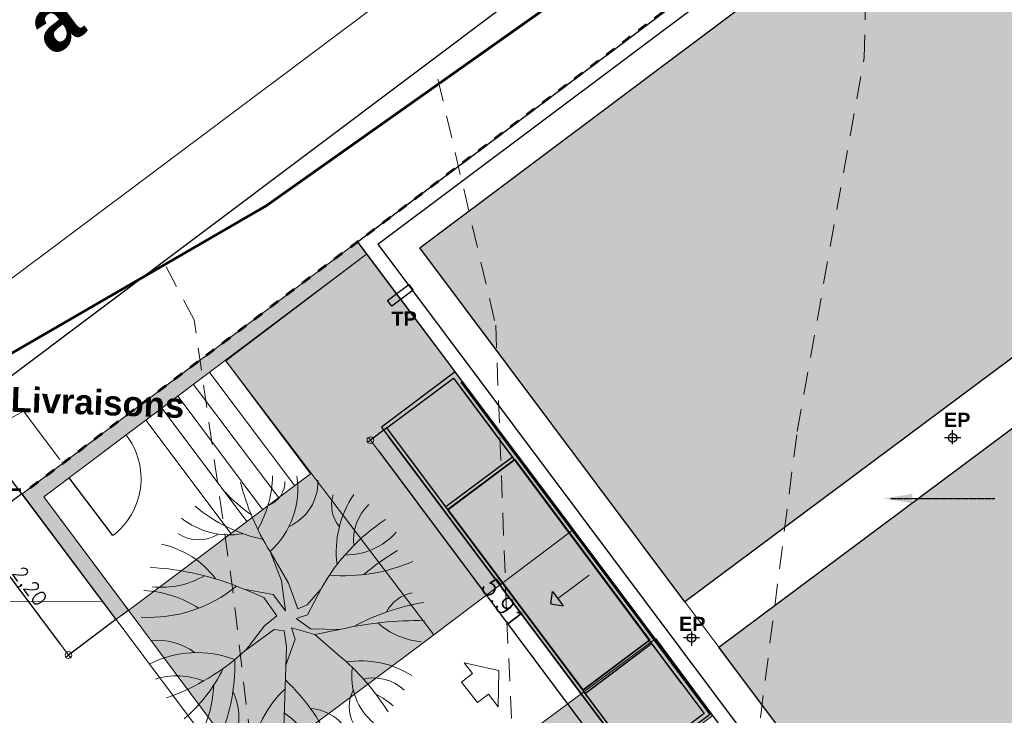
# Model space of a CAD drawing. Extents: x -155768 to 32626, y 53734 to 472609.
# Tile 10 of 33: x -113960 to -100086, y 134769 to 144574. Entities that reach past the tile are written whole.
import ezdxf

# ---------------------------------------------------------------- set-up
doc = ezdxf.new("R2010")
doc.units = 0
doc.header["$MEASUREMENT"] = 0
for name, pattern in [('AXESx2', [4, 2.5, -0.5, 0.5, -0.5]), ('Discontinu', [529.166651, 317.499995, -211.666656]), ('Traits', [282.222223, 141.111112, -141.111112])]:
    doc.linetypes.add(name, pattern=pattern)
for name, color, linetype in [('Bâti Existant', 7, 'Continuous'), ('Cadastre - Parcelle', 7, 'Continuous'), ('Cotat 1_200', 7, 'Continuous'), ('Cotes de niveaux', 7, 'Continuous'), ('Escalier', 7, 'Continuous'), ('Hachures 2D', 7, 'Continuous'), ('Lignes2D', 7, 'Continuous'), ('Limites', 7, 'Continuous'), ('Mobiliers', 7, 'Continuous'), ('Murs Périphériques', 7, 'Continuous'), ('Revetement Sols', 7, 'Continuous'), ('Sols Exter', 7, 'Continuous'), ('Texte 2D', 7, 'Continuous'), ('Toiture Terrasse', 253, 'Continuous'), ('Voirie nouvelle', 7, 'Continuous'), ('Voirie éxistante', 7, 'Continuous'), ('Végétation', 7, 'Continuous')]:
    doc.layers.add(name, color=color, linetype=linetype)
doc.styles.get("Standard").update_dxf_attribs({"font": 'txt', "bigfont": 'BIGFONT.SHX'})
doc.styles.add('STYLE_GENERE_4', font='arialbd.ttf')
doc.dimstyles.new('STYLE_GENERE__1', dxfattribs={"dimtxt": 250, "dimasz": 190, "dimexe": 0.18, "dimexo": 0, "dimgap": 0.09, "dimtad": 1, "dimlfac": 0.001, "dimzin": 0, "dimdsep": 46, "dimtxsty": 'Standard', "dimblk": 'ARROWHEAD_7', "dimblk1": 'ARROWHEAD_7', "dimblk2": 'ARROWHEAD_7', "dimcen": 0.09, "dimclrd": 59, "dimclre": 59, "dimclrt": 59, "dimadec": 0, "dimazin": 0, "dimtfac": 1, "dimtdec": 4, "dimtmove": 2, "dimatfit": 3, "dimfxl": 1, "dimtolj": 1, "dimtzin": 0, "dimarcsym": 0})
doc.dimstyles.new('STYLE_GENERE__4', dxfattribs={"dimtxt": 200, "dimasz": 190, "dimexe": 0.18, "dimexo": 0, "dimgap": 0.09, "dimtad": 1, "dimlfac": 0.001, "dimzin": 0, "dimdsep": 46, "dimtxsty": 'Standard', "dimblk": 'ARROWHEAD_7', "dimblk1": 'ARROWHEAD_7', "dimblk2": 'ARROWHEAD_7', "dimcen": 0.09, "dimclrd": 59, "dimclre": 59, "dimclrt": 59, "dimadec": 0, "dimazin": 0, "dimtfac": 1, "dimtdec": 4, "dimtmove": 0, "dimatfit": 3, "dimfxl": 1, "dimtolj": 1, "dimtzin": 0, "dimarcsym": 0})

# ---------------------------------------------------------------- blocks, each defined once
blk = doc.blocks.new('Dalle_37', base_point=(-26139, -15100))
at = {"layer": 'Végétation', "linetype": 'Continuous', "lineweight": 60}
h = blk.add_hatch(color=255, dxfattribs=at)
h.paths.add_polyline_path([(-26139, -15100), (-21325, -11497), (-22102, -10459), (-26916, -14062)], flags=0)
h.paths.add_polyline_path([(-23227, -11366), (-22114, -10534), (-21411, -11474), (-22525, -12306)], flags=0)
h.paths.add_polyline_path([(-24294, -12161), (-23267, -11393), (-22565, -12331), (-23593, -13099), (-23589, -13103), (-25106, -14237), (-25810, -13294), (-24294, -12161)], flags=0)
h.paths.add_polyline_path([(-25859, -13327), (-25152, -14264), (-26138, -15007), (-26844, -14069)], flags=0)
at = {"layer": 'Végétation', "linetype": 'Continuous', "flags": 128}
for points in [[(-26139, -15100), (-21325, -11497), (-22102, -10459), (-26916, -14062)], [(-23227, -11366), (-22114, -10534), (-21411, -11474), (-22525, -12306)], [(-24294, -12161), (-23267, -11393), (-22565, -12331), (-23593, -13099), (-23589, -13103), (-25106, -14237), (-25810, -13294), (-24294, -12161)], [(-25859, -13327), (-25152, -14264), (-26138, -15007), (-26844, -14069)]]:
    blk.add_lwpolyline(points, close=True, dxfattribs=at)
blk = doc.blocks.new('Toit_11', base_point=(-25102, -14242))
at = {"layer": 'Toiture Terrasse', "linetype": 'Continuous', "lineweight": 9}
blk.add_hatch(color=8, dxfattribs=at).paths.add_polyline_path([(-25102, -14242), (-22555, -12338), (-23260, -11396), (-25807, -13299)], flags=0)
at = {"layer": 'Toiture Terrasse', "color": 250, "linetype": 'Continuous', "lineweight": 15, "flags": 128}
blk.add_lwpolyline([(-25102, -14242), (-22555, -12338), (-23260, -11396), (-25807, -13299)], close=True, dxfattribs=at)
blk = doc.blocks.new('Arbre 1 plan 12', base_point=(-22621, 257556))
at = {"layer": 'Végétation', "color": 59, "linetype": 'Continuous', "lineweight": 20}
for p, q in [((-23157, 258341), (-22864, 258008)), ((-22864, 258008), (-22796, 258354)), ((-22786, 257946), (-22796, 258354)), ((-22588, 257901), (-22213, 258098)), ((-22232, 258088), (-22448, 257899)), ((-22864, 258008), (-22772, 257679)), ((-22642, 257741), (-22786, 257946)), ((-22588, 257901), (-22642, 257741)), ((-22503, 257768), (-22448, 257899)), ((-23297, 257599), (-22933, 257730)), ((-22933, 257730), (-22772, 257679)), ((-22140, 257633), (-22503, 257768)), ((-24616, 257556), (-23038, 257608)), ((-23038, 257608), (-22812, 257573)), ((-22812, 257573), (-22794, 257434)), ((-22302, 257421), (-22534, 257591)), ((-22534, 257591), (-22107, 257537)), ((-21694, 257376), (-22140, 257633)), ((-22107, 257537), (-21694, 257376)), ((-22794, 257434), (-23085, 257032)), ((-22742, 257295), (-22603, 257469)), ((-22603, 257469), (-22346, 257288)), ((-22302, 257421), (-22227, 257004)), ((-22742, 257295), (-23085, 257032)), ((-22346, 257288), (-22231, 257026))]:
    blk.add_line(p, q, dxfattribs=at)
for centre, radius, start, end in [((-21900, 259604), 1072, 185.2654, 221.5605), ((-27399, 259441), 4729, 346.7161, 1.3266), ((-25440, 260034), 3066, 331.2124, 350.7346), ((-24574, 258657), 1337, 351.1579, 32.3618), ((-22806, 259491), 542, 298.3532, 347.7354), ((-19587, 258414), 2450, 156.5487, 184.7366), ((-24109, 258832), 631, 347.1957, 43.3477), ((-24519, 260838), 3290, 319.4232, 329.5375), ((-25651, 256283), 3234, 39.5238, 58.397), ((-24868, 258239), 1323, 28.1546, 41.1568), ((-20775, 258433), 970, 132.0902, 180.2088), ((-23609, 260567), 2836, 299.4887, 326.4789), ((-23453, 259382), 856, 220.0008, 278.2715), ((-21536, 259244), 692, 263.8884, 316.3772), ((-24608, 257879), 706, 5.1301, 69.1555), ((-23881, 258993), 502, 241.8841, 297.6783), ((-21697, 259743), 1435, 262.7375, 304.0381), ((-21036, 258734), 492, 230.8712, 286.6076), ((-25636, 255563), 2942, 43.6249, 66.9386), ((-24528, 257759), 353, 7.5707, 91.3029), ((-24856, 256999), 1054, 33.295, 73.8856), ((-20714, 257361), 689, 87.8257, 155.8994), ((-20820, 256590), 1175, 80.9376, 138.0094), ((-24818, 258728), 1647, 278.9075, 316.2154), ((-24536, 257884), 510, 276.6792, 322.3138), ((-20713, 257234), 351, 89.3291, 161.401), ((-19900, 260228), 3370, 237.8257, 255.9641), ((-20597, 255831), 1580, 91.2347, 119.8032), ((-19364, 257739), 2210, 192.0748, 220.0251), ((-19480, 258260), 2049, 214.1378, 227.952), ((-20721, 254838), 3225, 137.1435, 160.431), ((-25760, 255488), 3845, 2.979, 23.2223), ((-20364, 256806), 1097, 170.1996, 218.1175), ((-23302, 254368), 2511, 88.1165, 115.6551), ((-24035, 256070), 865, 64.9094, 107.666), ((-24596, 256347), 1476, 332.8566, 21.0769), ((-20695, 255675), 1929, 140.5443, 183.3886), ((-22403, 254768), 2162, 115.8159, 139.7067), ((-23502, 254838), 1746, 92.0726, 111.7333), ((-22841, 255583), 1275, 11.8922, 53.4363), ((-21005, 256369), 526, 147.6037, 213.9293), ((-24445, 256061), 997, 342.5461, 22.132), ((-21016, 255850), 1184, 149.598, 186.6048), ((-23815, 255790), 869, 353.6845, 36.8802), ((-23778, 255529), 1533, 2.5342, 33.2084)]:
    blk.add_arc(centre, radius, start, end, dxfattribs=at)
blk = doc.blocks.new('Ligne_4889', base_point=(-24190, -13385))
at = {"layer": 'Toiture Terrasse', "linetype": 'Continuous'}
blk.add_hatch(color=256, dxfattribs=at).paths.add_polyline_path([(-24596, -12843), (-24421, -12868), (-24621, -13018)], flags=0)
for p, q in [((-24596, -12843), (-24621, -13018)), ((-24421, -12868), (-24621, -13018)), ((-24596, -12843), (-24421, -12868))]:
    blk.add_line(p, q, dxfattribs=at)
at = {"layer": 'Toiture Terrasse', "color": 49, "linetype": 'Continuous', "lineweight": 20}
blk.add_line((-24190, -13385), (-24521, -12943), dxfattribs=at)
blk = doc.blocks.new('ARROWHEAD_7')
at = {"color": 0, "linetype": 'Continuous', "lineweight": 0}
for p, q in [((0, 0), (-1, 0)), ((-0.25, 0), (0.25, 0)), ((0, -0.25), (0, 0.25))]:
    blk.add_line(p, q, dxfattribs=at)
blk.add_circle((0, 0), 0.25, dxfattribs=at)
blk = doc.blocks.new('*D178', base_point=(-22621, 257556))
at = {"layer": 'Cotat 1_200', "color": 59, "linetype": 'Continuous', "lineweight": -2, "transparency": 16777216}
for p, q in [((-108786, 138820), (-109019, 138647)), ((-108905, 138495), (-105597, 134069)), ((-105252, 134090), (-105484, 133917))]:
    blk.add_line(p, q, dxfattribs=at)
at = {"layer": 'Defpoints', "color": 0, "linetype": 'Continuous', "transparency": 16777216}
for p in [(-108786, 138820), (-105252, 134090), (-105484, 133917)]:
    blk.add_point(p, dxfattribs=at)
at = {"layer": 'Cotat 1_200', "color": 59, "linetype": 'Continuous', "lineweight": -2, "transparency": 16777216, "xscale": 190, "yscale": 190, "zscale": 190}
for p, rotation in [((-109019, 138647), 126.7726611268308), ((-105484, 133917), 306.7726611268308)]:
    blk.add_blockref('ARROWHEAD_7', p, dxfattribs=dict(at, rotation=rotation))
at = {"layer": 'Cotat 1_200', "color": 59, "linetype": 'Continuous', "lineweight": 20, "transparency": 16777216, "insert": (-107151, 136357), "char_height": 250, "attachment_point": 5, "rotation": 306.7727}
blk.add_mtext('\\A1;5.91', dxfattribs=at)
blk = doc.blocks.new('*D188', base_point=(-22621, 257556))
at = {"layer": 'Cotat 1_200', "color": 59, "linetype": 'Continuous', "lineweight": -2, "transparency": 16777216}
for p, q in [((-96554, 150947), (-97408, 152083)), ((-114632, 139139), (-97560, 151969)), ((-113931, 137889), (-114784, 139025))]:
    blk.add_line(p, q, dxfattribs=at)
at = {"layer": 'Defpoints', "color": 0, "linetype": 'Continuous', "transparency": 16777216}
for p in [(-97408, 152083), (-96554, 150947), (-113931, 137889)]:
    blk.add_point(p, dxfattribs=at)
at = {"layer": 'Cotat 1_200', "color": 59, "linetype": 'Continuous', "lineweight": -2, "transparency": 16777216, "xscale": 190, "yscale": 190, "zscale": 190}
for p, rotation in [((-97408, 152083), 36.92494185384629), ((-114784, 139025), 216.9249418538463)]:
    blk.add_blockref('ARROWHEAD_7', p, dxfattribs=dict(at, rotation=rotation))
at = {"layer": 'Cotat 1_200', "color": 59, "linetype": 'Continuous', "lineweight": 20, "transparency": 16777216, "insert": (-106156, 145634), "char_height": 200, "attachment_point": 5, "rotation": 36.9249}
blk.add_mtext('\\A1;21.74', dxfattribs=at)
blk = doc.blocks.new('*D206', base_point=(-22621, 257556))
at = {"layer": 'Cotat 1_200', "color": 59, "linetype": 'Continuous', "lineweight": -2, "transparency": 16777216}
for p, q in [((-113931, 137889), (-114597, 137390)), ((-113386, 135771), (-114483, 137238)), ((-112605, 136118), (-113272, 135619))]:
    blk.add_line(p, q, dxfattribs=at)
at = {"layer": 'Defpoints', "color": 0, "linetype": 'Continuous', "transparency": 16777216}
for p in [(-113931, 137889), (-114597, 137390), (-112605, 136118)]:
    blk.add_point(p, dxfattribs=at)
at = {"layer": 'Cotat 1_200', "color": 59, "linetype": 'Continuous', "lineweight": -2, "transparency": 16777216, "xscale": 190, "yscale": 190, "zscale": 190}
for p, rotation in [((-114597, 137390), 126.8149930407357), ((-113272, 135619), 306.8149930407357)]:
    blk.add_blockref('ARROWHEAD_7', p, dxfattribs=dict(at, rotation=rotation))
at = {"layer": 'Cotat 1_200', "color": 59, "linetype": 'Continuous', "lineweight": 20, "transparency": 16777216, "insert": (-113841, 136574), "char_height": 200, "attachment_point": 5, "rotation": 306.815}
blk.add_mtext('\\A1;\\A1;2,20', dxfattribs=at)

msp = doc.modelspace()

# ---------------------------------------------------------------- hatches: boundary and pattern name
at = {"layer": 'Bâti Existant', "linetype": 'Continuous', "lineweight": 9}
msp.add_hatch(color=9, dxfattribs=at).paths.add_polyline_path([(-112604.984, 136117.72), (-112426.092, 136251.621), (-113619.944, 137846.947), (-109072.379, 141267.693), (-109199.098, 141444.657), (-113930.538, 137888.658)])
at = {"layer": 'Mobiliers', "linetype": 'Continuous', "lineweight": 9}
msp.add_hatch(color=81, dxfattribs=at).paths.add_polyline_path([(-110718.404, 133962.397), (-108124.749, 135903.758), (-109861.259, 138171.008), (-112426.863, 136251.056)], flags=0)
at = {"layer": 'Sols Exter', "linetype": 'Continuous', "lineweight": 9}
for points in [[(-109072.379, 141267.693), (-111055.247, 139766.517), (-108124.749, 135903.758), (-106158.622, 137386.163)], [(-104998.608, 135850.683), (-108652.843, 133143.037), (-108647.192, 131339.55), (-108649.171, 121630.412), (-108426.184, 121630.389), (-108426.097, 120954.653), (-92273.924, 120936.376), (-92281.749, 135227.079), (-104127.381, 126332.313), (-108199.969, 131769.241), (-104195.441, 134768.133)]]:
    msp.add_hatch(color=9, dxfattribs=at).paths.add_polyline_path(points)
at = {"layer": 'Toiture Terrasse', "true_color": 0x5c5c5c}
h = msp.add_hatch(dxfattribs=at)
h.set_pattern_fill('ANSI31', color=251, scale=10)
h.set_pattern_definition([(45, (-87820.251, 146976.8683), (-0.883883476, 0.883883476), [])])
h.paths.add_polyline_path([(-78086.627, 150381.44), (-92594.328, 150283.45), (-92594.328, 147717.964), (-95173.494, 147738.094), (-97819.112, 145762.547), (-99446.534, 148017.518), (-108320.483, 141356.573), (-104588.281, 136369.665), (-93985.963, 144281.406), (-78086.627, 144281.406)])
h.paths.add_polyline_path([(-78086.627, 143481.406), (-93720.376, 143481.406), (-104108.938, 135729.175), (-100676.77, 131143.166), (-92356.248, 137380.621), (-78086.627, 137381.372)])
h.paths.add_polyline_path([(-83877.714, 144170.395), (-83404.999, 144170.395), (-83404.999, 144582.537), (-83877.714, 144582.537)], flags=25)
h.paths.add_polyline_path([(-80238.234, 144170.395), (-79765.519, 144170.395), (-79765.519, 144582.537), (-80238.234, 144582.537)], flags=25)

# ---------------------------------------------------------------- linework, layer by layer
at = {"layer": 'Bâti Existant', "color": 59, "linetype": 'Continuous', "lineweight": 20, "flags": 128}
msp.add_lwpolyline([(-112604.984, 136117.72), (-112426.092, 136251.621), (-113619.944, 137846.947), (-109072.379, 141267.693), (-109199.098, 141444.657), (-113930.538, 137888.658)], close=True, dxfattribs=at)
at = {"layer": 'Cadastre - Parcelle', "color": 32, "linetype": 'Continuous', "lineweight": 60, "flags": 128}
msp.add_lwpolyline([(-125675.961, 132210.741), (-119153.692, 136934.408), (-110488.441, 141948.771), (-97513.367, 151128.826), (-96559.504, 152192.959)], dxfattribs=at)
at = {"layer": 'Cotes de niveaux', "color": 96, "linetype": 'Discontinu', "lineweight": 9}
for p, q in [((-102060.929, 144042.154), (-101966.416, 148064.03)), ((-103004.941, 138771.419), (-102060.929, 144042.154)), ((-108066.646, 143733.333), (-107252.997, 140266.105)), ((-111501.052, 140344.773), (-111963.897, 141216.645)), ((-110950.378, 136490.056), (-111501.052, 140344.773)), ((-107252.997, 140266.105), (-107095.661, 136096.718)), ((-103791.618, 132635.34), (-103004.941, 138771.419)), ((-110399.704, 131769.995), (-110950.378, 136490.056)), ((-107095.661, 136096.718), (-106859.658, 131297.989))]:
    msp.add_line(p, q, dxfattribs=at)
at = {"layer": 'Escalier', "color": 59, "linetype": 'Continuous', "lineweight": 20}
for p, q in [((-109861.259, 138171.008), (-111055.247, 139766.517)), ((-110085.437, 138003.245), (-111279.425, 139598.755)), ((-110309.615, 137835.483), (-111511.342, 139433.068)), ((-110533.793, 137667.721), (-111727.782, 139263.231)), ((-110757.972, 137499.959), (-111951.96, 139095.469)), ((-110984.25, 137330.625), (-112178.238, 138926.134)), ((-109861.259, 138171.008), (-112349.175, 136309.193))]:
    msp.add_line(p, q, dxfattribs=at)
at = {"layer": 'Hachures 2D', "color": 251, "linetype": 'Continuous', "lineweight": 20, "flags": 128}
msp.add_lwpolyline([(-107510.427, 134948.628), (-107356.209, 135068.159), (-107217.623, 134889.358), (-107207.453, 135398.925), (-107697.933, 135509.046), (-107579.71, 135356.516), (-107733.928, 135236.985)], close=True, dxfattribs=at)
at = {"layer": 'Lignes2D', "color": 59, "linetype": 'Continuous', "lineweight": 20}
for p, q in [((-107010.113, 138413.653), (-107953.934, 137706.466)), ((-106981.752, 138371.585), (-107925.573, 137664.398)), ((-105087.009, 135822.487), (-106030.83, 135115.3)), ((-105058.648, 135780.419), (-106002.469, 135073.232))]:
    msp.add_line(p, q, dxfattribs=at)
at = {"layer": 'Limites', "color": 59, "linetype": 'Continuous', "lineweight": 20}
msp.add_line((-110718.404, 133962.397), (-108124.749, 135903.758), dxfattribs=at)
at = {"layer": 'Murs Périphériques', "linetype": 'Continuous'}
for p, q in [((-109199.098, 141444.657), (-96543.499, 150933.073)), ((-108914.51, 141408.056), (-96476.67, 150733.3)), ((-109199.098, 141444.657), (-100864.265, 130319.159)), ((-108914.51, 141408.056), (-100824.082, 130599.255)), ((-104236.789, 134783.312), (-107740.786, 139465.363)), ((-104628.429, 135213.897), (-107753.225, 139398.536)), ((-105574.514, 134439.444), (-108763.211, 138700.191)), ((-105534.484, 134469.403), (-108690.456, 138691.975)), ((-112649.941, 137302.496), (-113262.012, 138116.189))]:
    msp.add_line(p, q, dxfattribs=at)
at = {"layer": 'Murs Périphériques', "color": 59, "linetype": 'Continuous', "lineweight": 20}
for p, q in [((-109199.098, 141444.657), (-113850.808, 137948.58)), ((-113543.163, 137904.703), (-109072.379, 141267.693)), ((-113927.044, 137891.53), (-110938.404, 133898.711)), ((-110717.637, 133962.972), (-113619.399, 137847.652))]:
    msp.add_line(p, q, dxfattribs=at)
msp.add_arc((-113252.996, 138104.201), 1003.198, 306.9510209, 37.8077495, dxfattribs=at)
at = {"layer": 'Revetement Sols', "linetype": 'AXESx2'}
msp.add_line((-101683.334, 137824.959), (-100219.196, 137824.959), dxfattribs=at)
msp.add_solid([(-101383.334, 137891.626), (-101383.334, 137758.293), (-101783.334, 137824.959)], dxfattribs=at)
at = {"layer": 'Sols Exter', "color": 59, "linetype": 'Continuous', "lineweight": 20, "flags": 128}
for points in [[(-109072.379, 141267.693), (-111055.247, 139766.517), (-108124.749, 135903.758), (-106158.622, 137386.163)], [(-104998.608, 135850.683), (-108652.843, 133143.037), (-108647.192, 131339.55), (-108649.171, 121630.412), (-108426.184, 121630.389), (-108426.097, 120954.653), (-92273.924, 120936.376), (-92281.749, 135227.079), (-104127.381, 126332.313), (-108199.969, 131769.241), (-104195.441, 134768.133)]]:
    msp.add_lwpolyline(points, close=True, dxfattribs=at)
at = {"layer": 'Toiture Terrasse', "color": 59, "linetype": 'Continuous', "lineweight": 20}
for p, q in [((-104588.281, 136369.665), (-93985.963, 144281.406)), ((-104108.938, 135729.175), (-93720.376, 143481.406)), ((-103921.661, 135478.937), (-104712.006, 136534.983))]:
    msp.add_line(p, q, dxfattribs=at)
at = {"layer": 'Toiture Terrasse', "color": 5, "linetype": 'Continuous', "lineweight": 25}
for p, q in [((-108779.209, 140617.131), (-108478.05, 140842.792)), ((-108478.05, 140842.792), (-108417.471, 140761.945)), ((-108417.471, 140761.945), (-108718.63, 140536.284)), ((-108718.63, 140536.284), (-108779.209, 140617.131)), ((-100814.299, 138590.238), (-100814.299, 138789.66)), ((-100700.502, 138679.888), (-100928.095, 138679.888)), ((-104379.663, 135859.782), (-104607.256, 135859.782)), ((-104493.46, 135949.431), (-104493.46, 135750.009))]:
    msp.add_line(p, q, dxfattribs=at)
at = {"layer": 'Toiture Terrasse'}
for points in [[(-92594.328, 150283.45), (-78086.627, 150381.44), (-78086.627, 144281.406), (-93973.122, 144281.406), (-104588.281, 136369.665), (-108320.483, 141356.573), (-99446.534, 148017.518), (-97819.112, 145762.547), (-95173.494, 147738.094), (-92594.328, 147717.964), (-92594.328, 150283.45)], [(-104108.938, 135729.175), (-93720.376, 143481.406), (-78086.627, 143481.406), (-78086.627, 137381.372), (-92356.248, 137380.621), (-100676.77, 131143.166), (-104108.938, 135729.175)]]:
    msp.add_lwpolyline(points, dxfattribs=at)
at = {"layer": 'Toiture Terrasse', "color": 5, "linetype": 'Continuous', "lineweight": 25}
for centre in [(-100814.35, 138679.888), (-104493.511, 135859.782)]:
    msp.add_circle(centre, 60, dxfattribs=at)
at = {"layer": 'Voirie nouvelle', "color": 59, "linetype": 'Continuous', "lineweight": 20}
for p, q in [((-113907.107, 139056.491), (-119137.424, 136200.433)), ((-112349.175, 136309.193), (-112525.137, 136177.485))]:
    msp.add_line(p, q, dxfattribs=at)
at = {"layer": 'Voirie éxistante', "color": 59, "linetype": 'Continuous', "lineweight": 20}
for p, q in [((-117497.956, 138361.406), (-96470.424, 154123.852)), ((-113907.107, 139056.491), (-113396.155, 138374.866)), ((-115166.402, 136363.323), (-112793.156, 136376.657))]:
    msp.add_line(p, q, dxfattribs=at)
at = {"layer": 'Voirie éxistante', "color": 32, "linetype": 'Traits', "lineweight": 60, "flags": 128}
msp.add_lwpolyline([(-96554.179, 150947.341), (-113850.808, 137948.58), (-115905.425, 137965.293)], dxfattribs=at)

# ---------------------------------------------------------------- block references
at = {"layer": 'Toiture Terrasse', "color": 250, "linetype": 'Continuous', "lineweight": 15, "rotation": 90}
msp.add_blockref('Toit_11', (-105079.225, 135831.976), dxfattribs=at)
at = {"layer": 'Toiture Terrasse', "color": 49, "linetype": 'Continuous', "lineweight": 20, "rotation": 90}
msp.add_blockref('Ligne_4889', (-105935.32, 136744.758), dxfattribs=at)
at = {"layer": 'Végétation', "linetype": 'Continuous', "rotation": 90}
msp.add_blockref('Dalle_37', (-104220.917, 134795.191), dxfattribs=at)
at = {"layer": 'Végétation', "color": 49, "linetype": 'Continuous', "lineweight": 20, "xscale": -1, "rotation": 269.9999999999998}
msp.add_blockref('Arbre 1 plan 12', (-110251.776, 136152.752), dxfattribs=at)

# ---------------------------------------------------------------- texts
at = {"layer": 'Texte 2D', "linetype": 'Continuous', "insert": (-115990.305, 142665.706), "char_height": 799.99959, "attachment_point": 5, "rotation": 36.8702601, "style": 'STYLE_GENERE_4'}
msp.add_mtext('{Rue   de   la   Place   du   Monument   à   la   fontaine   de   Bezan}', dxfattribs=at)
at = {"layer": 'Texte 2D', "linetype": 'Continuous', "insert": (-113691.71, 139207.125), "char_height": 350, "width": 3914.824, "attachment_point": 5, "rotation": 357.8970103, "style": 'STYLE_GENERE_4'}
msp.add_mtext('{Entrée Livraisons}', dxfattribs=at)
at = {"layer": 'Toiture Terrasse', "color": 5, "linetype": 'Continuous', "lineweight": 25, "insert": (-108543.592, 140360.815), "char_height": 200, "attachment_point": 5, "rotation": 0.781612, "style": 'STYLE_GENERE_4'}
msp.add_mtext('{TP}', dxfattribs=at)
at = {"layer": 'Toiture Terrasse', "color": 5, "linetype": 'Continuous', "lineweight": 25, "char_height": 200, "attachment_point": 5, "style": 'STYLE_GENERE_4'}
for insert in [(-100750.214, 138933.283), (-104483.13, 136057.746)]:
    msp.add_mtext('{EP}', dxfattribs=dict(at, insert=insert))

# ---------------------------------------------------------------- dimensions: what is measured, and where the dimension line sits
at = {"layer": 'Cotat 1_200', "color": 59, "linetype": 'Continuous', "lineweight": 20}
for base, p1, p2, angle, dimstyle, picture, middle in [((-97407.777, 152083.197), (-113930.538, 137888.658), (-96554.179, 150947.341), 36.9249419, 'STYLE_GENERE__4', '*D188', (-106156.162, 145633.969)), ((-105483.694, 133916.745), (-108786.429, 138820.392), (-105251.65, 134090.164), 306.7726611, 'STYLE_GENERE__1', '*D178', (-107151.001, 136356.656))]:
    dim = msp.add_linear_dim(base=base, p1=p1, p2=p2, angle=angle, dimstyle=dimstyle, dxfattribs=at)
    dim.commit()
    dim.dimension.update_dxf_attribs({"geometry": picture, "text_midpoint": middle})
dim = msp.add_linear_dim(base=(-114597.22, 137389.644), p1=(-112604.984, 136117.72), p2=(-113930.538, 137888.658), angle=126.814993, text='\\A1;2,20', dimstyle='STYLE_GENERE__4', dxfattribs=at)
dim.commit()
dim.dimension.update_dxf_attribs({"geometry": '*D206', "text_midpoint": (-113840.97, 136574.14)})

doc.saveas('drawing.dxf')
